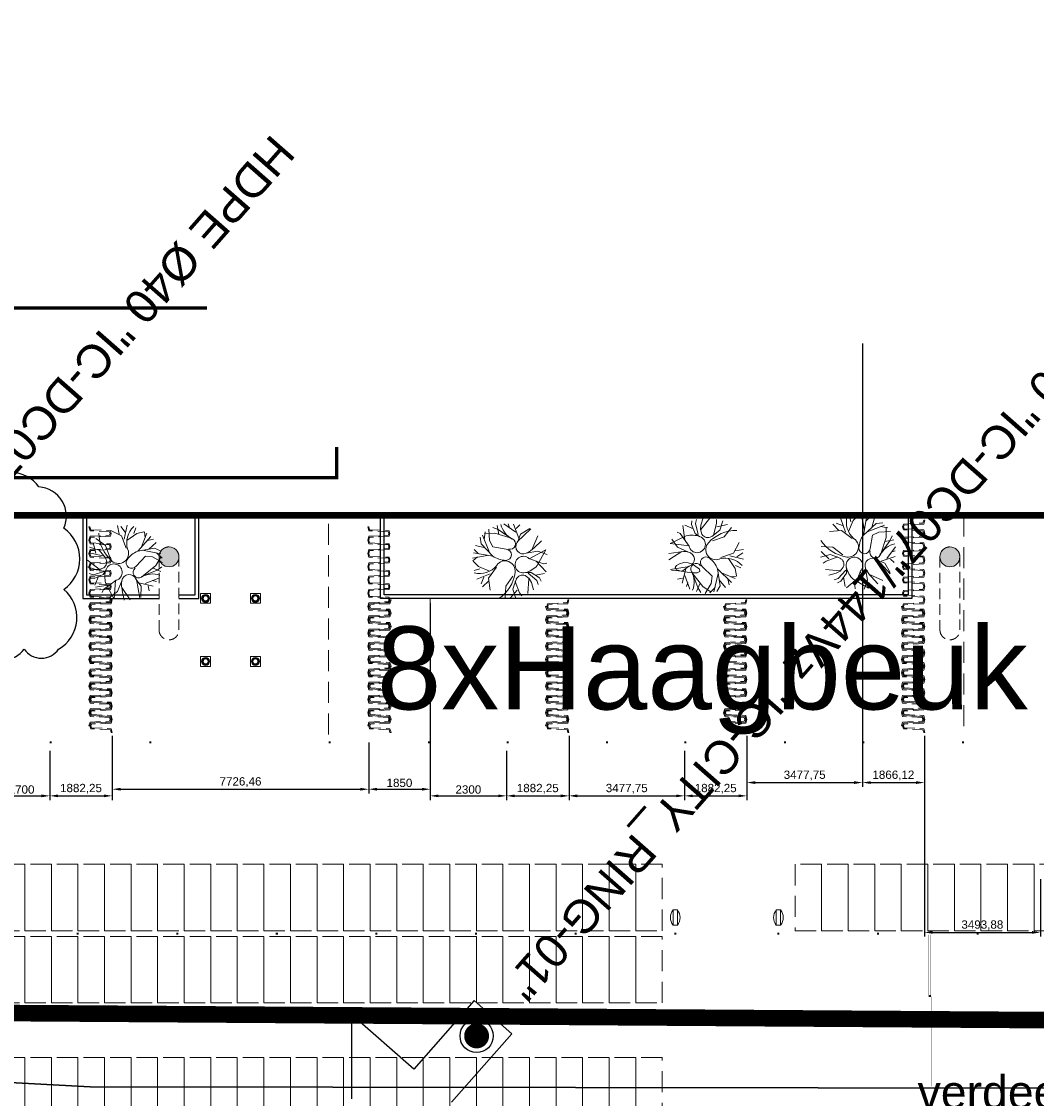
# Model space of a CAD drawing. Header units: millimetres. Extents: x 747415 to 1601423, y -236173 to 551995.
# Tile 175 of 256: x 1014566 to 1045138, y -11749 to 20704. Entities that reach past the tile are written whole.
import ezdxf
from ezdxf.enums import TextEntityAlignment as Align
from ezdxf.lldxf.tags import DXFTag

# ---------------------------------------------------------------- set-up
doc = ezdxf.new("R2010")
doc.units = ezdxf.units.MM
doc.header["$LTSCALE"] = 100
doc.header["$MEASUREMENT"] = 0
for name, pattern in [('BORDER', [44.45, 12.7, -6.35, 12.7, -6.35, 0, -6.35]), ('BORDERX2', [88.9, 25.4, -12.7, 25.4, -12.7, 0, -12.7]), ('DASHED', [19.05, 12.7, -6.35]), ('DASHED2', [9.525, 6.35, -3.175]), ('HIDDEN2', [4.7625, 3.175, -1.5875])]:
    doc.linetypes.add(name, pattern=pattern)
doc.layers.get('0').update_dxf_attribs({"linetype": 'CONTINUOUS', "lineweight": 0})
doc.layers.get('DEFPOINTS').update_dxf_attribs({"color": 6, "linetype": 'CONTINUOUS', "lineweight": 0})
for name, color, linetype, lineweight in [('00--F-IL-PERCEELDEF', 30, 'BORDER', 0), ('T--A9032_HEKWERKEN', 8, 'CONTINUOUS', 0), ('T--L9020_GEBOUWEN', 252, 'CONTINUOUS', 0), ('T--L9032_HEKWERKEN', 7, 'CONTINUOUS', 0), ('T--L9042_BOMEN', 84, 'CONTINUOUS', 0), ('T--L9052_Hemelwaterafvoer', 130, 'HEMELWATER_AFVOER', 0), ('T--L9052_Vuilwaterafvoer', 44, 'VUIL_WATER_AFVOER', 0), ('T--L9071_TERREINMEUBILAIR_Bank', 250, 'CONTINUOUS', 0), ('T--L9071_TERREINMEUBILAIR_Fietsrek', 8, 'DASHED2', 0), ('T--T9042_Boomsoort', 7, 'CONTINUOUS', 0), ('T--T9060_Elektra', 240, 'ELECTRICAL_LINE', 0)]:
    doc.layers.add(name, color=color, linetype=linetype, lineweight=lineweight)
for name, color, linetype in [('T--L9000_PERCELEN', 4, 'BORDERX2'), ('T--L9041_PARKEERPLAATS', 8, 'DASHED2'), ('T--L9041_VERHARDING_Wegen', 7, 'CONTINUOUS'), ('T--L9052_Ductjoint', 6, 'CONTINUOUS'), ('T--L9064_Glasvezel', 54, 'CONTINUOUS'), ('T--M9041_VERHARDING', 244, 'CONTINUOUS'), ('T--T9041_PARKEERPLAATS', 8, 'DASHED2')]:
    doc.layers.add(name, color=color, linetype=linetype)
doc.styles.get("Standard").update_dxf_attribs({"font": 'arial.ttf'})
doc.styles.add('vddonk Arial', font='arial.ttf')
tags = doc.linetypes.add('ELECTRICAL_LINE', pattern='A,101.6,-50.08,["E",Standard,S=25.04,R=0,X=-12.52,Y=-12.52],-76.2', length=227.88).pattern_tags.tags
tags[6] = DXFTag(74, 10)
tags = doc.linetypes.add('HEMELWATER_AFVOER', pattern='A,12.7,-5.08,["HWA",Standard,S=2.54,R=0,X=-2.54,Y=-1.27],-7.62', length=25.4).pattern_tags.tags
tags[6] = DXFTag(74, 10)
tags = doc.linetypes.add('VUIL_WATER_AFVOER', pattern='A,12.7,-5.08,["VWA",Standard,S=2.54,R=0,X=-2.54,Y=-1.27],-7.62', length=25.4).pattern_tags.tags
tags[6] = DXFTag(74, 10)
doc.dimstyles.new('ISO-250', dxfattribs={"dimscale": 100, "dimtxt": 2.5, "dimasz": 2.5, "dimexe": 1.25, "dimexo": 5, "dimtad": 1, "dimtxsty": 'Standard', "dimcen": 2.5, "dimadec": 0, "dimazin": 0, "dimtfac": 1, "dimtmove": 0, "dimatfit": 3, "dimfxl": 1, "dimarcsym": 0})

# ---------------------------------------------------------------- blocks, each defined once
blk = doc.blocks.new('FMEBLOCK6')
at = {"layer": 'T--L9000_PERCELEN', "flags": 128}
blk.add_lwpolyline([(-222.195065, 94.921288), (-251.620115, 100.616588), (-297.543065, 109.524512), (-337.647015, 117.167537), (-330.464115, 154.579588), (-318.094025, 152.154437), (-273.823165, 143.747337), (-224.196065, 134.337287), (-208.583205, 131.452587), (-197.439015, 136.971413), (-186.556105, 142.270537), (-136.598035, 132.414587), (-119.415195, 113.922413), (-36.125985, 98.003588), (6.067975, 90.023538), (53.291805, 80.914438), (90.404835, 73.913287), (122.112865, 67.765588), (143.704805, 62.535362), (157.446845, 57.366563), (171.935005, 49.926337), (182.331925, 44.522562), (208.965925, 23.814537), (210.678965, 5.367537), (247.852945, -33.029587), (282.048885, -68.514712), (337.647015, -125.749487), (325.535905, -138.670512), (317.706935, -146.918688), (308.433795, -152.464488), (305.025885, -154.579588), (288.721875, -133.669412), (269.087925, -109.047413), (260.568955, -98.204437), (159.362975, 17.296337), (157.498825, 19.424438), (149.484015, 23.044288), (139.909805, 26.793487), (135.052895, 26.028438), (133.477855, 26.594587), (99.043865, 33.291537), (-0.134205, 52.487337), (-43.354195, 60.693588), (-58.920135, 63.604288), (-60.972195, 63.930587), (-126.040115, 76.402462), (-180.772065, 86.816438), (-219.337085, 94.368462)], close=True, dxfattribs=at)
blk = doc.blocks.new('FMEBLOCK10')
at = {"layer": 'T--L9000_PERCELEN', "flags": 128}
blk.add_lwpolyline([(-144.82893, 14.817888), (-145.02397, 15.050913), (-145.20705, 15.294013), (-145.37702, 15.545888), (-145.53411, 15.805888), (-145.67694, 16.074013), (-145.80712, 16.348963), (-145.92304, 16.630088), (-146.02401, 16.917063), (-146.11095, 17.207938), (-146.18294, 17.503038), (-146.23906, 17.802038), (-146.28092, 18.102988), (-146.30714, 18.405888), (-146.31795, 18.710088), (-146.31404, 19.012988), (-146.29403, 19.316863), (-146.25907, 19.619113), (-146.20801, 19.918113), (-146.142, 20.214838), (-146.06196, 20.507988), (-145.96605, 20.796913), (-145.85703, 21.079988), (-145.73306, 21.357863), (-145.59506, 21.628913), (-145.44303, 21.891838), (-145.27904, 22.147938), (-145.10102, 22.394938), (-144.91196, 22.631863), (-144.71002, 22.860013), (-144.49704, 23.077113), (-144.27394, 23.283813), (-138.30613, 28.697013), (-116.62012, 47.487863), (-60.22895, 97.082863), (-54.67905, 96.186838), (-37.62294, 111.871013), (-29.08511, 118.037888), (-23.65504, 118.892963), (-18.79813, 119.658013), (-9.22392, 115.908813), (-1.20911, 112.288963), (0.65504, 110.160863), (101.86102, -5.339912), (110.37999, -16.182887), (130.01394, -40.804887), (146.31795, -61.715062), (145.31699, -62.344912), (128.53504, -71.838162), (109.77095, -81.221887), (96.853, -87.145012), (86.75508, -91.497087), (65.77494, -99.458937), (35.85286, -109.074062), (-3.25703, -117.914062), (-11.3781, -119.658012), (-17.09406, -117.515937), (-48.71308, -83.590162), (-53.87704, -83.911912), (-58.06511, -84.172887)], close=True, dxfattribs=at)
blk = doc.blocks.new('boom15')
for p, q in [((-527, 1919), (-502, 2147)), ((-297, 1976), (-228, 2217)), ((-130, 1313), (-297, 1976)), ((33, 1616), (578, 2305)), ((36, 1887), (179, 2324)), ((803, 1277), (976, 1988)), ((976, 1988), (974, 2222)), ((1174, 1580), (1359, 2157)), ((-1202, 1372), (-1390, 1455)), ((-665, 606), (-1202, 1372)), ((-933, 989), (-1054, 1855)), ((-414, 1658), (-921, 1885)), ((-299, 1379), (-527, 1919)), ((-20, 1187), (-299, 1379)), ((6, 1614), (36, 1887)), ((103, 1333), (6, 1614)), ((691, 1213), (1174, 1580)), ((994, 1781), (1631, 1936)), ((1443, 1197), (1872, 1759)), ((-837, 1233), (-1799, 760)), ((-1799, 760), (-667, 633)), ((-1355, 546), (-1704, 1021)), ((742, 946), (1443, 1197)), ((2008, 208), (2349, 852)), ((-1284, 245), (-1881, 157)), ((-1106, 279), (-1876, -213)), ((-707, 259), (-1355, 546)), ((1245, -58), (2008, 208)), ((1796, 54), (2626, -145)), ((2095, 351), (2621, 433)), ((2217, -9), (2566, 238)), ((-657, -622), (-1779, -801)), ((-633, -583), (-1067, -892)), ((157, -632), (740, -1195)), ((1719, -107), (2116, -713)), ((2128, -541), (2464, -665)), ((-1067, -892), (-1721, -850)), ((-853, -756), (-1075, -1625)), ((-909, -1150), (-602, -1972)), ((-486, -923), (-122, -1876)), ((-429, -1053), (170, -1805)), ((740, -1195), (687, -1624)), ((1095, -1029), (849, -2134)), ((1052, -743), (1910, -1563)), ((1052, -743), (1213, -1759)), ((1307, -974), (2124, -1327)), ((1835, -1217), (2202, -1185)), ((2116, -713), (2199, -1149)), ((-1057, -1316), (-1349, -1378)), ((-736, -1577), (-805, -1818)), ((17, -1611), (-201, -2109)), ((-122, -1876), (66, -2167)), ((170, -1805), (687, -2148)), ((687, -1624), (324, -2225)), ((916, -1875), (602, -2201)), ((1213, -1759), (1028, -2119)), ((1156, -1412), (1548, -1865)), ((1683, -1347), (1760, -1711))]:
    blk.add_line(p, q)
for centre, radius, start, end in [((447, 1547), 405, 211.85173, 304.07273), ((2202, -720), 2299, 90.15836, 137.76604), ((-489, -88), 1366, 69.1371, 104.77711), ((-180, 722), 499, 193.43344, 69.1371), ((951, 416), 610, 137.76604, 290.42774), ((-972, -1088), 1373, 78.8774, 104.28942), ((-793, -182), 450, 291.1226, 78.8774), ((-228, -761), 329, 37.31288, 210.03342), ((357, -363), 335, 54.28546, 233.34269), ((-276, -1244), 1420, 20.65693, 54.28546), ((1523, -1479), 1386, 42.60855, 104.32725), ((-1617, -1563), 1275, 338.11849, 30.03342)]:
    blk.add_arc(centre, radius, start, end)
blk = doc.blocks.new('Afvalbak')
at = {"layer": 'T--L9071_TERREINMEUBILAIR_Bank', "linetype": 'Continuous'}
blk.add_lwpolyline([(-65, 0), (65, 0), (65, -460), (-65, -460)], close=True, dxfattribs=at)
for centre, start, end in [((225.625, -230), 141.641984, 218.358016), ((-225.625, -230), 321.641984, 38.358016)]:
    blk.add_arc(centre, 370.625, start, end, dxfattribs=at)
blk = doc.blocks.new('*U333')
at = {"layer": 'T--L9071_TERREINMEUBILAIR_Bank', "linetype": 'Continuous'}
h = blk.add_hatch(color=256, dxfattribs=at)
edge = h.paths.add_edge_path()
edge.add_arc((0, 1100), 300, 0, 360)
at = {"layer": 'T--L9071_TERREINMEUBILAIR_Bank', "linetype": 'HIDDEN2'}
blk.add_lwpolyline([(300, 1100, 0.414214), (0, 1400, 0.414214), (-300, 1100), (-300, -1100, 0.414214), (0, -1400, 0.414214), (300, -1100)], format="xyb", close=True, dxfattribs=at)
at = {"layer": 'T--L9071_TERREINMEUBILAIR_Bank', "linetype": 'Continuous'}
blk.add_circle((0, 1100), 300, dxfattribs=at)
blk = doc.blocks.new('90_PARKEERPL_BROMFIETS_0800x2000')
at = {"layer": 'T--L9041_PARKEERPLAATS', "lineweight": 0}
blk.add_lwpolyline([(-400, -1000), (400, -1000), (400, 1000), (-400, 1000)], close=True, dxfattribs=at)
at = {"layer": 'T--T9041_PARKEERPLAATS', "linetype": 'Continuous', "lineweight": 0, "flags": 12}
blk.add_attdef('T--T9041_PARKEERPL_FIETS', text='', height=500, dxfattribs=at).set_placement((0, 0), align=Align.MIDDLE_CENTER)
blk = doc.blocks.new('*U325')
at = {"layer": 'T--L9071_TERREINMEUBILAIR_Fietsrek'}
blk.add_blockref('90_PARKEERPL_BROMFIETS_0800x2000', (0, 0), dxfattribs=at)
blk = doc.blocks.new('*U326')
at = {"layer": 'T--L9071_TERREINMEUBILAIR_Fietsrek', "color": 0, "linetype": 'ByBlock', "lineweight": -2, "transparency": 16777216}
for p in [(32000, 0), (32800, 0), (33600, 0), (34400, 0), (35200, 0), (36000, 0), (36800, 0), (37600, 0), (38400, 0), (39200, 0), (40000, 0), (40800, 0), (41600, 0), (42400, 0), (43200, 0), (44000, 0), (44800, 0), (45600, 0), (46400, 0), (47200, 0), (48000, 0), (48800, 0), (49600, 0), (50400, 0), (51200, 0)]:
    blk.add_blockref('*U325', p, dxfattribs=at)
blk = doc.blocks.new('*U329')
at = {"layer": 'T--L9071_TERREINMEUBILAIR_Fietsrek'}
blk.add_blockref('90_PARKEERPL_BROMFIETS_0800x2000', (0, 0), dxfattribs=at)
blk = doc.blocks.new('*U330')
at = {"layer": 'T--L9071_TERREINMEUBILAIR_Fietsrek', "color": 0, "linetype": 'ByBlock', "lineweight": -2, "transparency": 16777216}
for p in [(12800, 0), (13600, 0), (14400, 0), (15200, 0), (16000, 0), (16800, 0), (17600, 0), (18400, 0), (19200, 0), (20000, 0), (20800, 0), (21600, 0), (22400, 0), (23200, 0), (24000, 0), (24800, 0), (25600, 0), (26400, 0), (27200, 0), (28000, 0), (28800, 0), (29600, 0), (30400, 0), (31200, 0), (32000, 0)]:
    blk.add_blockref('*U329', p, dxfattribs=at)
blk = doc.blocks.new('90_PARKEERPL_FIETS_0800x1500')
at = {"layer": 'T--L9071_TERREINMEUBILAIR_Fietsrek', "ltscale": 0.5}
blk.add_lwpolyline([(672, -200), (640, -200), (615, -115), (25, -85), (0, 0), (25, 85), (615, 115), (640, 200), (672, 200), (638, 85), (48, 55), (31, 0), (48, -55), (638, -85)], close=True, dxfattribs=at)
blk = doc.blocks.new('*U361')
at = {"layer": 'T--L9071_TERREINMEUBILAIR_Fietsrek', "ltscale": 0.5}
blk.add_blockref('90_PARKEERPL_FIETS_0800x1500', (-925, 0, 0), dxfattribs=at)
blk = doc.blocks.new('*U362')
at = {"layer": 'T--L9071_TERREINMEUBILAIR_Fietsrek', "color": 0, "linetype": 'ByBlock', "lineweight": -2, "transparency": 16777216}
for p in [(0, 3600), (0, 3200), (0, 2800), (0, 2400), (0, 2000), (0, 1600), (0, 1200), (0, 800), (0, 400), (0, 0)]:
    blk.add_blockref('*U361', p, dxfattribs=at)
blk = doc.blocks.new('*U372')
at = {"layer": 'T--L9071_TERREINMEUBILAIR_Fietsrek', "ltscale": 0.5}
blk.add_blockref('90_PARKEERPL_FIETS_0800x1500', (-925, 0, 0), dxfattribs=at)
blk = doc.blocks.new('*U373')
at = {"layer": 'T--L9071_TERREINMEUBILAIR_Fietsrek', "color": 0, "linetype": 'ByBlock', "lineweight": -2, "transparency": 16777216}
for p in [(0, 3600), (0, 3200), (0, 2800), (0, 2400), (0, 2000), (0, 1600), (0, 1200), (0, 800), (0, 400), (0, 0)]:
    blk.add_blockref('*U372', p, dxfattribs=at)
blk = doc.blocks.new('*U374')
at = {"layer": 'T--L9071_TERREINMEUBILAIR_Fietsrek', "ltscale": 0.5}
blk.add_blockref('90_PARKEERPL_FIETS_0800x1500', (-925, 0, 0), dxfattribs=at)
blk = doc.blocks.new('*U371')
at = {"layer": 'T--L9071_TERREINMEUBILAIR_Fietsrek', "color": 0, "linetype": 'ByBlock', "lineweight": -2, "transparency": 16777216}
for p in [(0, 5600), (0, 5200), (0, 4800), (0, 4400), (0, 4000), (0, 3600), (0, 3200), (0, 2800), (0, 2400), (0, 2000), (0, 1600), (0, 1200), (0, 800), (0, 400), (0, 0)]:
    blk.add_blockref('*U374', p, dxfattribs=at)
blk = doc.blocks.new('*U380')
at = {"layer": 'T--L9071_TERREINMEUBILAIR_Fietsrek', "ltscale": 0.5}
blk.add_blockref('90_PARKEERPL_FIETS_0800x1500', (-925, 0, 0), dxfattribs=at)
blk = doc.blocks.new('*U379')
at = {"layer": 'T--L9071_TERREINMEUBILAIR_Fietsrek', "color": 0, "linetype": 'ByBlock', "lineweight": -2, "transparency": 16777216}
for p in [(0, 5600), (0, 5200), (0, 4800), (0, 4400), (0, 4000), (0, 3600), (0, 3200), (0, 2800), (0, 2400), (0, 2000), (0, 1600), (0, 1200), (0, 800), (0, 400), (0, 0)]:
    blk.add_blockref('*U380', p, dxfattribs=at)
blk = doc.blocks.new('*U382')
at = {"layer": 'T--L9071_TERREINMEUBILAIR_Fietsrek', "ltscale": 0.5}
blk.add_blockref('90_PARKEERPL_FIETS_0800x1500', (-925, 0, 0), dxfattribs=at)
blk = doc.blocks.new('*U383')
at = {"layer": 'T--L9071_TERREINMEUBILAIR_Fietsrek', "color": 0, "linetype": 'ByBlock', "lineweight": -2, "transparency": 16777216}
for p in [(0, 3600), (0, 3200), (0, 2800), (0, 2400), (0, 2000), (0, 1600), (0, 1200), (0, 800), (0, 400), (0, 0)]:
    blk.add_blockref('*U382', p, dxfattribs=at)
blk = doc.blocks.new('*U384')
at = {"layer": 'T--L9071_TERREINMEUBILAIR_Fietsrek', "ltscale": 0.5}
blk.add_blockref('90_PARKEERPL_FIETS_0800x1500', (-925, 0, 0), dxfattribs=at)
blk = doc.blocks.new('*U381')
at = {"layer": 'T--L9071_TERREINMEUBILAIR_Fietsrek', "color": 0, "linetype": 'ByBlock', "lineweight": -2, "transparency": 16777216}
for p in [(0, 3200), (0, 2800), (0, 2400), (0, 2000), (0, 1600), (0, 1200), (0, 800), (0, 400), (0, 0)]:
    blk.add_blockref('*U384', p, dxfattribs=at)
blk = doc.blocks.new('*U386')
at = {"layer": 'T--L9071_TERREINMEUBILAIR_Fietsrek', "ltscale": 0.5}
blk.add_blockref('90_PARKEERPL_FIETS_0800x1500', (-925, 0, 0), dxfattribs=at)
blk = doc.blocks.new('*U387')
at = {"layer": 'T--L9071_TERREINMEUBILAIR_Fietsrek', "color": 0, "linetype": 'ByBlock', "lineweight": -2, "transparency": 16777216}
for p in [(0, 3600), (0, 3200), (0, 2800), (0, 2400), (0, 2000), (0, 1600), (0, 1200), (0, 800), (0, 400), (0, 0)]:
    blk.add_blockref('*U386', p, dxfattribs=at)
blk = doc.blocks.new('*U388')
at = {"layer": 'T--L9071_TERREINMEUBILAIR_Fietsrek', "ltscale": 0.5}
blk.add_blockref('90_PARKEERPL_FIETS_0800x1500', (-925, 0, 0), dxfattribs=at)
blk = doc.blocks.new('*U385')
at = {"layer": 'T--L9071_TERREINMEUBILAIR_Fietsrek', "color": 0, "linetype": 'ByBlock', "lineweight": -2, "transparency": 16777216}
for p in [(0, 3200), (0, 2800), (0, 2400), (0, 2000), (0, 1600), (0, 1200), (0, 800), (0, 400), (0, 0)]:
    blk.add_blockref('*U388', p, dxfattribs=at)
blk = doc.blocks.new('*U390')
at = {"layer": 'T--L9071_TERREINMEUBILAIR_Fietsrek', "ltscale": 0.5}
blk.add_blockref('90_PARKEERPL_FIETS_0800x1500', (-925, 0, 0), dxfattribs=at)
blk = doc.blocks.new('*U391')
at = {"layer": 'T--L9071_TERREINMEUBILAIR_Fietsrek', "color": 0, "linetype": 'ByBlock', "lineweight": -2, "transparency": 16777216}
for p in [(0, 6000), (0, 5600), (0, 5200), (0, 4800), (0, 4400), (0, 4000), (0, 3600), (0, 3200), (0, 2800), (0, 2400), (0, 2000), (0, 1600), (0, 1200), (0, 800), (0, 400), (0, 0)]:
    blk.add_blockref('*U390', p, dxfattribs=at)
blk = doc.blocks.new('*U392')
at = {"layer": 'T--L9071_TERREINMEUBILAIR_Fietsrek', "ltscale": 0.5}
blk.add_blockref('90_PARKEERPL_FIETS_0800x1500', (-925, 0, 0), dxfattribs=at)
blk = doc.blocks.new('*U389')
at = {"layer": 'T--L9071_TERREINMEUBILAIR_Fietsrek', "color": 0, "linetype": 'ByBlock', "lineweight": -2, "transparency": 16777216}
for p in [(0, 3200), (0, 2800), (0, 2400), (0, 2000), (0, 1600), (0, 1200), (0, 800), (0, 400), (0, 0)]:
    blk.add_blockref('*U392', p, dxfattribs=at)
blk = doc.blocks.new('*D421')
at = {"layer": 'DEFPOINTS', "color": 0, "transparency": 16777216}
for p in [(1013716, 3680), (1015416, -778), (1015416, -2630)]:
    blk.add_point(p, dxfattribs=at)
at = {"layer": 'T--M9041_VERHARDING', "color": 0, "lineweight": -2, "transparency": 16777216}
for p, q in [((1013716, 3180), (1013716, -2755)), ((1015416, -1278), (1015416, -2755)), ((1013966, -2630), (1015166, -2630))]:
    blk.add_line(p, q, dxfattribs=at)
at = {"layer": 'T--M9041_VERHARDING', "color": 0, "transparency": 16777216}
for points in [[(1013966, -2588), (1013966, -2672), (1013716, -2630)], [(1015166, -2588), (1015166, -2672), (1015416, -2630)]]:
    blk.add_solid(points, dxfattribs=at)
at = {"layer": 'T--M9041_VERHARDING', "color": 0, "transparency": 16777216, "insert": (1014566, -2440), "char_height": 250, "attachment_point": 5}
blk.add_mtext('1700', dxfattribs=at)
blk = doc.blocks.new('*D422')
at = {"layer": 'DEFPOINTS', "color": 0, "transparency": 16777216}
for p in [(1017298, -324), (1015416, -778), (1017298, -2630)]:
    blk.add_point(p, dxfattribs=at)
at = {"layer": 'T--M9041_VERHARDING', "color": 0, "lineweight": -2, "transparency": 16777216}
for p, q in [((1017298, -824), (1017298, -2755)), ((1015416, -1278), (1015416, -2755)), ((1015666, -2630), (1017048, -2630))]:
    blk.add_line(p, q, dxfattribs=at)
at = {"layer": 'T--M9041_VERHARDING', "color": 0, "transparency": 16777216}
for points in [[(1015666, -2588), (1015666, -2672), (1015416, -2630)], [(1017048, -2588), (1017048, -2672), (1017298, -2630)]]:
    blk.add_solid(points, dxfattribs=at)
at = {"layer": 'T--M9041_VERHARDING', "color": 0, "transparency": 16777216, "insert": (1016357, -2417), "char_height": 250, "attachment_point": 5}
blk.add_mtext('1882,25', dxfattribs=at)
blk = doc.blocks.new('*D423')
at = {"layer": 'DEFPOINTS', "color": 0, "transparency": 16777216}
for p in [(1017298, -324), (1025025, -524), (1025025, -2430)]:
    blk.add_point(p, dxfattribs=at)
at = {"layer": 'T--M9041_VERHARDING', "color": 0, "lineweight": -2, "transparency": 16777216}
for p, q in [((1017298, -824), (1017298, -2555)), ((1025025, -1024), (1025025, -2555)), ((1017548, -2430), (1024775, -2430))]:
    blk.add_line(p, q, dxfattribs=at)
at = {"layer": 'T--M9041_VERHARDING', "color": 0, "transparency": 16777216}
for points in [[(1017548, -2388), (1017548, -2472), (1017298, -2430)], [(1024775, -2388), (1024775, -2472), (1025025, -2430)]]:
    blk.add_solid(points, dxfattribs=at)
at = {"layer": 'T--M9041_VERHARDING', "color": 0, "transparency": 16777216, "insert": (1021162, -2217), "char_height": 250, "attachment_point": 5}
blk.add_mtext('7726,46', dxfattribs=at)
blk = doc.blocks.new('*D424')
at = {"layer": 'DEFPOINTS', "color": 0, "transparency": 16777216}
for p in [(1026875, 3680), (1025025, -524), (1026875, -2430)]:
    blk.add_point(p, dxfattribs=at)
at = {"layer": 'T--M9041_VERHARDING', "color": 0, "lineweight": -2, "transparency": 16777216}
for p, q in [((1026875, 3180), (1026875, -2555)), ((1025025, -1024), (1025025, -2555)), ((1025275, -2430), (1026625, -2430))]:
    blk.add_line(p, q, dxfattribs=at)
at = {"layer": 'T--M9041_VERHARDING', "color": 0, "transparency": 16777216}
for points in [[(1025275, -2388), (1025275, -2472), (1025025, -2430)], [(1026625, -2388), (1026625, -2472), (1026875, -2430)]]:
    blk.add_solid(points, dxfattribs=at)
at = {"layer": 'T--M9041_VERHARDING', "color": 0, "transparency": 16777216, "insert": (1025950, -2240), "char_height": 250, "attachment_point": 5}
blk.add_mtext('1850', dxfattribs=at)
blk = doc.blocks.new('*D425')
at = {"layer": 'DEFPOINTS', "color": 0, "transparency": 16777216}
for p in [(1026875, 3680), (1029175, -778), (1029175, -2630)]:
    blk.add_point(p, dxfattribs=at)
at = {"layer": 'T--M9041_VERHARDING', "color": 0, "lineweight": -2, "transparency": 16777216}
for p, q in [((1026875, 3180), (1026875, -2755)), ((1029175, -1278), (1029175, -2755)), ((1027125, -2630), (1028925, -2630))]:
    blk.add_line(p, q, dxfattribs=at)
at = {"layer": 'T--M9041_VERHARDING', "color": 0, "transparency": 16777216}
for points in [[(1027125, -2588), (1027125, -2672), (1026875, -2630)], [(1028925, -2588), (1028925, -2672), (1029175, -2630)]]:
    blk.add_solid(points, dxfattribs=at)
at = {"layer": 'T--M9041_VERHARDING', "color": 0, "transparency": 16777216, "insert": (1028025, -2440), "char_height": 250, "attachment_point": 5}
blk.add_mtext('2300', dxfattribs=at)
blk = doc.blocks.new('*D426')
at = {"layer": 'DEFPOINTS', "color": 0, "transparency": 16777216}
for p in [(1031057, -324), (1029175, -778), (1031057, -2630)]:
    blk.add_point(p, dxfattribs=at)
at = {"layer": 'T--M9041_VERHARDING', "color": 0, "lineweight": -2, "transparency": 16777216}
for p, q in [((1031057, -824), (1031057, -2755)), ((1029175, -1278), (1029175, -2755)), ((1029425, -2630), (1030807, -2630))]:
    blk.add_line(p, q, dxfattribs=at)
at = {"layer": 'T--M9041_VERHARDING', "color": 0, "transparency": 16777216}
for points in [[(1029425, -2588), (1029425, -2672), (1029175, -2630)], [(1030807, -2588), (1030807, -2672), (1031057, -2630)]]:
    blk.add_solid(points, dxfattribs=at)
at = {"layer": 'T--M9041_VERHARDING', "color": 0, "transparency": 16777216, "insert": (1030116, -2417), "char_height": 250, "attachment_point": 5}
blk.add_mtext('1882,25', dxfattribs=at)
blk = doc.blocks.new('*D427')
at = {"layer": 'DEFPOINTS', "color": 0, "transparency": 16777216}
for p in [(1031057, -324), (1034535, -778), (1034535, -2630)]:
    blk.add_point(p, dxfattribs=at)
at = {"layer": 'T--M9041_VERHARDING', "color": 0, "lineweight": -2, "transparency": 16777216}
for p, q in [((1031057, -824), (1031057, -2755)), ((1034535, -1278), (1034535, -2755)), ((1031307, -2630), (1034285, -2630))]:
    blk.add_line(p, q, dxfattribs=at)
at = {"layer": 'T--M9041_VERHARDING', "color": 0, "transparency": 16777216}
for points in [[(1031307, -2588), (1031307, -2672), (1031057, -2630)], [(1034285, -2588), (1034285, -2672), (1034535, -2630)]]:
    blk.add_solid(points, dxfattribs=at)
at = {"layer": 'T--M9041_VERHARDING', "color": 0, "transparency": 16777216, "insert": (1032796, -2417), "char_height": 250, "attachment_point": 5}
blk.add_mtext('3477,75', dxfattribs=at)
blk = doc.blocks.new('*D428')
at = {"layer": 'DEFPOINTS', "color": 0, "transparency": 16777216}
for p in [(1036417, -324), (1034535, -778), (1036417, -2630)]:
    blk.add_point(p, dxfattribs=at)
at = {"layer": 'T--M9041_VERHARDING', "color": 0, "lineweight": -2, "transparency": 16777216}
for p, q in [((1036417, -824), (1036417, -2755)), ((1034535, -1278), (1034535, -2755)), ((1034785, -2630), (1036167, -2630))]:
    blk.add_line(p, q, dxfattribs=at)
at = {"layer": 'T--M9041_VERHARDING', "color": 0, "transparency": 16777216}
for points in [[(1034785, -2588), (1034785, -2672), (1034535, -2630)], [(1036167, -2588), (1036167, -2672), (1036417, -2630)]]:
    blk.add_solid(points, dxfattribs=at)
at = {"layer": 'T--M9041_VERHARDING', "color": 0, "transparency": 16777216, "insert": (1035476, -2417), "char_height": 250, "attachment_point": 5}
blk.add_mtext('1882,25', dxfattribs=at)
blk = doc.blocks.new('*D429')
at = {"layer": 'DEFPOINTS', "color": 0, "transparency": 16777216}
for p in [(1039895, 11500), (1036417, -324), (1039895, -2230)]:
    blk.add_point(p, dxfattribs=at)
at = {"layer": 'T--M9041_VERHARDING', "color": 0, "lineweight": -2, "transparency": 16777216}
for p, q in [((1039895, 11000), (1039895, -2355)), ((1036417, -824), (1036417, -2355)), ((1036667, -2230), (1039645, -2230))]:
    blk.add_line(p, q, dxfattribs=at)
at = {"layer": 'T--M9041_VERHARDING', "color": 0, "transparency": 16777216}
for points in [[(1036667, -2188), (1036667, -2272), (1036417, -2230)], [(1039645, -2188), (1039645, -2272), (1039895, -2230)]]:
    blk.add_solid(points, dxfattribs=at)
at = {"layer": 'T--M9041_VERHARDING', "color": 0, "transparency": 16777216, "insert": (1038156, -2017), "char_height": 250, "attachment_point": 5}
blk.add_mtext('3477,75', dxfattribs=at)
blk = doc.blocks.new('*D430')
at = {"layer": 'DEFPOINTS', "color": 0, "transparency": 16777216}
for p in [(1039895, 11500), (1041761, -324), (1041761, -2230)]:
    blk.add_point(p, dxfattribs=at)
at = {"layer": 'T--M9041_VERHARDING', "color": 0, "lineweight": -2, "transparency": 16777216}
for p, q in [((1039895, 11000), (1039895, -2355)), ((1041761, -824), (1041761, -2355)), ((1040145, -2230), (1041511, -2230))]:
    blk.add_line(p, q, dxfattribs=at)
at = {"layer": 'T--M9041_VERHARDING', "color": 0, "transparency": 16777216}
for points in [[(1040145, -2188), (1040145, -2272), (1039895, -2230)], [(1041511, -2188), (1041511, -2272), (1041761, -2230)]]:
    blk.add_solid(points, dxfattribs=at)
at = {"layer": 'T--M9041_VERHARDING', "color": 0, "transparency": 16777216, "insert": (1040828, -2017), "char_height": 250, "attachment_point": 5}
blk.add_mtext('1866,12', dxfattribs=at)
blk = doc.blocks.new('*D431')
at = {"layer": 'DEFPOINTS', "color": 0, "transparency": 16777216}
for p in [(1041761, -324), (1045255, -4638), (1045255, -6744)]:
    blk.add_point(p, dxfattribs=at)
at = {"layer": 'T--M9041_VERHARDING', "color": 0, "lineweight": -2, "transparency": 16777216}
for p, q in [((1041761, -824), (1041761, -6869)), ((1045255, -5138), (1045255, -6869)), ((1042011, -6744), (1045005, -6744))]:
    blk.add_line(p, q, dxfattribs=at)
at = {"layer": 'T--M9041_VERHARDING', "color": 0, "transparency": 16777216}
for points in [[(1042011, -6702), (1042011, -6786), (1041761, -6744)], [(1045005, -6702), (1045005, -6786), (1045255, -6744)]]:
    blk.add_solid(points, dxfattribs=at)
at = {"layer": 'T--M9041_VERHARDING', "color": 0, "transparency": 16777216, "insert": (1043508, -6531), "char_height": 250, "attachment_point": 5}
blk.add_mtext('3493,88', dxfattribs=at)
blk = doc.blocks.new('*U441')
at = {"layer": 'T--L9071_TERREINMEUBILAIR_Fietsrek'}
blk.add_blockref('90_PARKEERPL_BROMFIETS_0800x2000', (0, 0), dxfattribs=at)
blk = doc.blocks.new('*U442')
at = {"layer": 'T--L9071_TERREINMEUBILAIR_Fietsrek', "color": 0, "linetype": 'ByBlock', "lineweight": -2, "transparency": 16777216}
for p in [(32000, 0), (32800, 0), (33600, 0), (34400, 0), (35200, 0), (36000, 0), (36800, 0), (37600, 0), (38400, 0), (39200, 0), (40000, 0), (40800, 0), (41600, 0), (42400, 0), (43200, 0), (44000, 0), (44800, 0), (45600, 0), (46400, 0), (47200, 0), (48000, 0), (48800, 0), (49600, 0), (50400, 0), (51200, 0)]:
    blk.add_blockref('*U441', p, dxfattribs=at)
blk = doc.blocks.new('*U443')
at = {"layer": 'T--L9071_TERREINMEUBILAIR_Fietsrek'}
blk.add_blockref('90_PARKEERPL_BROMFIETS_0800x2000', (0, 0), dxfattribs=at)
blk = doc.blocks.new('*U444')
at = {"layer": 'T--L9071_TERREINMEUBILAIR_Fietsrek', "color": 0, "linetype": 'ByBlock', "lineweight": -2, "transparency": 16777216}
for p in [(0, 0), (800, 0), (1600, 0), (2400, 0), (3200, 0), (4000, 0), (4800, 0), (5600, 0), (6400, 0), (7200, 0), (8000, 0), (8800, 0), (9600, 0), (10400, 0)]:
    blk.add_blockref('*U443', p, dxfattribs=at)

msp = doc.modelspace()

# ---------------------------------------------------------------- hatches: boundary and pattern name
at = {"layer": 'T--A9032_HEKWERKEN', "linetype": 'Continuous'}
for points in [[(1015416.051, -1049.004), (1015416.051, -989.004), (1015476.051, -989.004), (1015476.051, -1049.004)], [(1018416.051, -1049.004), (1018416.051, -989.004), (1018476.051, -989.004), (1018476.051, -1049.004)], [(1023814.761, -1048.941), (1023814.761, -988.941), (1023874.761, -988.941), (1023874.761, -1048.941)], [(1026814.761, -1048.941), (1026814.761, -988.941), (1026874.761, -988.941), (1026874.761, -1048.941)], [(1029174.761, -1048.941), (1029174.761, -988.941), (1029234.761, -988.941), (1029234.761, -1048.941)], [(1032174.761, -1048.941), (1032174.761, -988.941), (1032234.761, -988.941), (1032234.761, -1048.941)], [(1034534.761, -1048.941), (1034534.761, -988.941), (1034594.761, -988.941), (1034594.761, -1048.941)], [(1037534.761, -1048.941), (1037534.761, -988.941), (1037594.761, -988.941), (1037594.761, -1048.941)], [(1039894.761, -1048.941), (1039894.761, -988.941), (1039954.761, -988.941), (1039954.761, -1048.941)], [(1042894.761, -1048.941), (1042894.761, -988.941), (1042954.761, -988.941), (1042954.761, -1048.941)], [(1016225.685, -6809.004), (1016225.685, -6749.004), (1016285.685, -6749.004), (1016285.685, -6809.004)], [(1019225.685, -6809.004), (1019225.685, -6749.004), (1019285.685, -6749.004), (1019285.685, -6809.004)], [(1022225.685, -6809.004), (1022225.685, -6749.004), (1022285.685, -6749.004), (1022285.685, -6809.004)], [(1025225.685, -6809.004), (1025225.685, -6749.004), (1025285.685, -6749.004), (1025285.685, -6809.004)], [(1028225.685, -6809.004), (1028225.685, -6749.004), (1028285.685, -6749.004), (1028285.685, -6809.004)], [(1031225.685, -6809.004), (1031225.685, -6749.004), (1031285.685, -6749.004), (1031285.685, -6809.004)], [(1034225.685, -6809.004), (1034225.685, -6749.004), (1034285.685, -6749.004), (1034285.685, -6809.004)], [(1037335.685, -6809.004), (1037335.685, -6749.004), (1037395.685, -6749.004), (1037395.685, -6809.004)], [(1040335.685, -6809.004), (1040335.685, -6749.004), (1040395.685, -6749.004), (1040395.685, -6809.004)], [(1043335.685, -6809.004), (1043335.685, -6749.004), (1043395.685, -6749.004), (1043395.685, -6809.004)], [(1041955.685, -8689.004), (1041895.685, -8689.004), (1041895.685, -8629.004), (1041955.685, -8629.004)]]:
    msp.add_hatch(color=256, dxfattribs=at).paths.add_polyline_path(points)

# ---------------------------------------------------------------- linework, layer by layer
at = {"layer": '00--F-IL-PERCEELDEF', "lineweight": 0, "const_width": 500}
msp.add_lwpolyline([(1222893.5, 247382.715), (1206643.35, 14269.488), (1193963.99, 5930.652), (1189625.203, 1516.641), (1188001.379, -126.474), (1186931.061, -1209.507), (1185599.272, -2557.118), (1184329.007, -3842.473), (1183085.811, -5100.438), (1181853.857, -6347.027), (1181066.569, -7144.715), (1172202.608, -7518.195), (1163792.695, -7519.237), (1114311.621, -7519.237), (1110937.701, -7519.237), (1110937.701, -9574.929), (1097000.343, -9574.929), (1068965.693, -9548.39), (1048223.21, -9407.05), (1001161.084, -9086.366), (975840.313, -8913.829), (944973.242, -6261.233)], dxfattribs=at)
at = {"layer": 'T--L9020_GEBOUWEN', "const_width": 200}
msp.add_lwpolyline([(999796.05, 5821.582), (1068556.5, 5821.68)], dxfattribs=at)
at = {"layer": 'T--L9032_HEKWERKEN', "const_width": 1}
for points in [[(1015416.051, -1049.004), (1015416.051, -989.004), (1015476.051, -989.004), (1015476.051, -1049.004)], [(1015476.051, -989.004), (1015476.051, -1049.004), (1018416.051, -1049.004), (1018416.051, -989.004)], [(1018416.051, -1049.004), (1018416.051, -989.004), (1018476.051, -989.004), (1018476.051, -1049.004)], [(1023814.761, -1048.941), (1023814.761, -988.941), (1023874.761, -988.941), (1023874.761, -1048.941)], [(1023874.761, -988.941), (1023874.761, -1048.941), (1026814.761, -1048.941), (1026814.761, -988.941)], [(1026814.761, -1048.941), (1026814.761, -988.941), (1026874.761, -988.941), (1026874.761, -1048.941)], [(1029174.761, -1048.941), (1029174.761, -988.941), (1029234.761, -988.941), (1029234.761, -1048.941)], [(1029234.761, -988.941), (1029234.761, -1048.941), (1032174.761, -1048.941), (1032174.761, -988.941)], [(1032174.761, -1048.941), (1032174.761, -988.941), (1032234.761, -988.941), (1032234.761, -1048.941)], [(1034534.761, -1048.941), (1034534.761, -988.941), (1034594.761, -988.941), (1034594.761, -1048.941)], [(1034594.761, -988.941), (1034594.761, -1048.941), (1037534.761, -1048.941), (1037534.761, -988.941)], [(1037534.761, -1048.941), (1037534.761, -988.941), (1037594.761, -988.941), (1037594.761, -1048.941)], [(1039894.761, -1048.941), (1039894.761, -988.941), (1039954.761, -988.941), (1039954.761, -1048.941)], [(1039954.761, -988.941), (1039954.761, -1048.941), (1042894.761, -1048.941), (1042894.761, -988.941)], [(1042894.761, -1048.941), (1042894.761, -988.941), (1042954.761, -988.941), (1042954.761, -1048.941)], [(1013285.685, -6749.004), (1013285.685, -6809.004), (1016225.685, -6809.004), (1016225.685, -6749.004)], [(1016225.685, -6809.004), (1016225.685, -6749.004), (1016285.685, -6749.004), (1016285.685, -6809.004)], [(1016285.685, -6749.004), (1016285.685, -6809.004), (1019225.685, -6809.004), (1019225.685, -6749.004)], [(1019225.685, -6809.004), (1019225.685, -6749.004), (1019285.685, -6749.004), (1019285.685, -6809.004)], [(1019285.685, -6749.004), (1019285.685, -6809.004), (1022225.685, -6809.004), (1022225.685, -6749.004)], [(1022225.685, -6809.004), (1022225.685, -6749.004), (1022285.685, -6749.004), (1022285.685, -6809.004)], [(1022285.685, -6749.004), (1022285.685, -6809.004), (1025225.685, -6809.004), (1025225.685, -6749.004)], [(1025225.685, -6809.004), (1025225.685, -6749.004), (1025285.685, -6749.004), (1025285.685, -6809.004)], [(1025285.685, -6749.004), (1025285.685, -6809.004), (1028225.685, -6809.004), (1028225.685, -6749.004)], [(1028225.685, -6809.004), (1028225.685, -6749.004), (1028285.685, -6749.004), (1028285.685, -6809.004)], [(1028285.685, -6749.004), (1028285.685, -6809.004), (1031225.685, -6809.004), (1031225.685, -6749.004)], [(1031225.685, -6809.004), (1031225.685, -6749.004), (1031285.685, -6749.004), (1031285.685, -6809.004)], [(1031285.685, -6749.004), (1031285.685, -6809.004), (1034225.685, -6809.004), (1034225.685, -6749.004)], [(1034225.685, -6809.004), (1034225.685, -6749.004), (1034285.685, -6749.004), (1034285.685, -6809.004)], [(1037335.685, -6809.004), (1037335.685, -6749.004), (1037395.685, -6749.004), (1037395.685, -6809.004)], [(1037395.685, -6749.004), (1037395.685, -6809.004), (1040335.685, -6809.004), (1040335.685, -6749.004)], [(1040335.685, -6809.004), (1040335.685, -6749.004), (1040395.685, -6749.004), (1040395.685, -6809.004)], [(1040395.685, -6749.004), (1040395.685, -6809.004), (1043335.685, -6809.004), (1043335.685, -6749.004)], [(1041895.685, -8689.004), (1041955.685, -8689.004), (1041955.685, -6809.004), (1041895.685, -6809.004)], [(1043335.685, -6809.004), (1043335.685, -6749.004), (1043395.685, -6749.004), (1043395.685, -6809.004)], [(1043395.685, -6749.004), (1043395.685, -6809.004), (1046335.685, -6809.004), (1046335.685, -6749.004)], [(1041955.685, -8689.004), (1041895.685, -8689.004), (1041895.685, -8629.004), (1041955.685, -8629.004)], [(1041965.996, -8682.898), (1043965.996, -8682.898), (1043965.996, -11382.898), (1041965.996, -11382.898)], [(1044905.996, -8682.898), (1046905.996, -8682.898), (1046905.996, -11332.898), (1044905.996, -11332.898)]]:
    msp.add_lwpolyline(points, close=True, dxfattribs=at)
at = {"layer": 'T--L9041_VERHARDING_Wegen'}
for points in [[(1016407.792, 5821.617), (1016407.792, 3321.617), (1018707.79, 3321.617)], [(1016517.792, 5821.617), (1016517.792, 3431.617), (1018707.79, 3431.617)], [(1019307.79, 3431.617), (1019796.07, 3431.617), (1019796.07, 5821.631)], [(1019307.79, 3321.617), (1019906.07, 3321.617), (1019906.07, 5821.631)], [(1041380.638, 5821.648), (1041380.638, 3321.648), (1025380.638, 3321.648), (1025380.634, 5821.622)], [(1041270.638, 5821.648), (1041270.638, 3431.648), (1025490.638, 3431.648), (1025490.634, 5821.623)]]:
    msp.add_lwpolyline(points, dxfattribs=at)
at = {"layer": 'T--L9042_BOMEN'}
msp.add_lwpolyline([(1034983.447, 4197.585), (1034996.402, 4132.811), (1034918.673, 4093.947), (1034776.17, 4093.947), (1034620.712, 4106.901), (1034504.118, 4132.811), (1034439.344, 4145.766), (1034296.84, 4184.631), (1034257.976, 4249.405), (1034296.84, 4314.179), (1034387.524, 4365.998), (1034517.073, 4404.863), (1034646.621, 4391.908), (1034750.26, 4365.998), (1034840.944, 4314.179), (1034983.447, 4197.585), (1034983.447, 4197.585)], dxfattribs=at)
at = {"layer": 'T--L9052_Ductjoint'}
msp.add_lwpolyline([(1013449.298, 1789.119, 0.52056705), (1014644.115, 1789.119, 0.52056705), (1015682.663, 1789.119, 0.52056705), (1015841.483, 3589.066, 0.52056705), (1015841.483, 5432.562, 0.52056705), (1015090.49, 6677.317, 0.52056705), (1013420.286, 6677.317, 0.52056705)], format="xyb", dxfattribs=at)
at = {"layer": 'T--L9052_Hemelwaterafvoer', "ltscale": 2, "const_width": 100}
msp.add_lwpolyline([(1024057.598, 7886.77), (1024057.598, 6956.623), (1002840.772, 6956.623), (1002840.772, 15770.245), (982051.048, 15770.245), (982051.048, 45230.84), (964641.171, 45230.84), (964641.171, 3131.858)], dxfattribs=at)
at = {"layer": 'T--L9052_Vuilwaterafvoer', "ltscale": 2, "const_width": 100}
msp.add_lwpolyline([(1020148.105, 12071.715), (1007200.168, 12071.715), (1002840.842, 16685.336), (982851.118, 16685.336), (982851.118, 42845.932), (998867.039, 42845.932)], dxfattribs=at)
at = {"layer": 'T--L9064_Glasvezel', "color": 21, "linetype": 'Continuous'}
for p, q in [((1028197.32, -8799.785), (1026382.652, -10866.057)), ((1028197.32, -8799.785), (1029332.333, -9796.591)), ((1029332.333, -9796.591), (1027517.665, -11862.862))]:
    msp.add_line(p, q, dxfattribs=at)
at = {"layer": 'T--L9064_Glasvezel', "color": 21, "linetype": 'DASHED', "ltscale": 2}
msp.add_line((1024504.223, -9216.358), (1024499.28, -19309.963), dxfattribs=at)
at = {"layer": 'T--L9064_Glasvezel', "color": 21}
msp.add_line((1026382.652, -10866.057), (1024504.223, -9216.358), dxfattribs=at)
at = {"layer": 'T--L9064_Glasvezel', "color": 21, "linetype": 'Continuous', "const_width": 375, "flags": 128}
msp.add_lwpolyline([(1028397.622, -9724.328, 1), (1028150.168, -10006.092, 1)], format="xyb", close=True, dxfattribs=at)
at = {"layer": 'T--L9064_Glasvezel', "color": 21}
msp.add_circle((1028273.895, -9865.21), 500, dxfattribs=at)
at = {"layer": 'T--L9071_TERREINMEUBILAIR_Bank'}
for points in [[(1019961.07, 3471.617), (1020261.07, 3471.617), (1020261.07, 3171.617), (1019961.07, 3171.617)], [(1021461.07, 3471.617), (1021761.07, 3471.617), (1021761.07, 3171.617), (1021461.07, 3171.617)], [(1019961.07, 1571.617), (1020261.07, 1571.617), (1020261.07, 1271.617), (1019961.07, 1271.617)], [(1021461.07, 1571.617), (1021761.07, 1571.617), (1021761.07, 1271.617), (1021461.07, 1271.617)]]:
    msp.add_lwpolyline(points, close=True, dxfattribs=at)
for centre, radius in [((1020111.07, 3321.617), 120), ((1020111.07, 3321.617), 115), ((1020111.07, 3321.617), 110), ((1020111.07, 3321.617), 105), ((1020111.07, 3321.617), 100), ((1020111.07, 3321.617), 95), ((1020111.07, 3321.617), 90), ((1020111.07, 3321.617), 85), ((1020111.07, 3321.617), 80), ((1020111.07, 3321.617), 75), ((1021611.07, 3321.617), 120), ((1021611.07, 3321.617), 115), ((1021611.07, 3321.617), 110), ((1021611.07, 3321.617), 105), ((1021611.07, 3321.617), 100), ((1021611.07, 3321.617), 95), ((1021611.07, 3321.617), 90), ((1021611.07, 3321.617), 85), ((1021611.07, 3321.617), 80), ((1021611.07, 3321.617), 75), ((1020111.07, 1421.617), 120), ((1020111.07, 1421.617), 115), ((1020111.07, 1421.617), 110), ((1020111.07, 1421.617), 105), ((1020111.07, 1421.617), 100), ((1020111.07, 1421.617), 95), ((1020111.07, 1421.617), 90), ((1020111.07, 1421.617), 85), ((1020111.07, 1421.617), 80), ((1020111.07, 1421.617), 75), ((1021611.07, 1421.617), 120), ((1021611.07, 1421.617), 115), ((1021611.07, 1421.617), 110), ((1021611.07, 1421.617), 105), ((1021611.07, 1421.617), 100), ((1021611.07, 1421.617), 95), ((1021611.07, 1421.617), 90), ((1021611.07, 1421.617), 85), ((1021611.07, 1421.617), 80), ((1021611.07, 1421.617), 75)]:
    msp.add_circle(centre, radius, dxfattribs=at)
at = {"layer": 'T--L9071_TERREINMEUBILAIR_Fietsrek'}
for p, q in [((1023814.761, -778.32), (1023814.757, 5821.62)), ((1042954.751, 5821.65), (1042954.761, -778.32)), ((1026874.761, 3321.648), (1026874.761, -778.32)), ((1039894.761, -778.32), (1039894.761, 3321.648))]:
    msp.add_line(p, q, dxfattribs=at)
at = {"layer": 'T--L9071_TERREINMEUBILAIR_Fietsrek', "const_width": 1}
for points in [[(1041424.761, -718.32), (1041424.761, 5821.648)], [(1015416.051, -778.383), (1015416.051, 3321.617), (1016946.051, 3321.617), (1016946.051, -778.383)], [(1025344.761, -718.32), (1025344.761, 3321.648)], [(1029174.761, -778.32), (1029174.761, 3321.648), (1032234.761, 3321.648), (1032234.761, -778.32)], [(1030704.761, -718.32), (1030704.761, 3321.648)], [(1034534.761, -778.32), (1034534.761, 3321.648), (1037594.761, 3321.648), (1037594.761, -778.32)], [(1036064.761, -718.32), (1036064.761, 3321.648)]]:
    msp.add_lwpolyline(points, dxfattribs=at)

# ---------------------------------------------------------------- block references
at = {"layer": 'T--L9000_PERCELEN', "xscale": 1000.000000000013, "yscale": 1000.000000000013, "zscale": 1000.000000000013, "rotation": 228.6878301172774}
for name, p in [('FMEBLOCK6', (1262412.821, 119489.697)), ('FMEBLOCK10', (1087887.23, 61585.928))]:
    msp.add_blockref(name, p, dxfattribs=at)
at = {"layer": 'T--L9042_BOMEN', "linetype": 'Continuous'}
for p, xscale, yscale, rotation in [((1039905.205, 4586.126), 0.5000000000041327, 0.5000000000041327, 123.3854757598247), ((1029405.205, 4586.126), 0.4999999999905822, 0.4999999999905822, 214.472567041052), ((1017707.792, 4208.269), 0.5000000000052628, 0.5000000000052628, 91.47770061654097), ((1035005.205, 4586.126), 0.4999999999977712, 0.4999999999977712, 359.6170044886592)]:
    msp.add_blockref('boom15', p, dxfattribs=dict(at, xscale=xscale, yscale=yscale, rotation=rotation))
at = {"layer": 'T--L9071_TERREINMEUBILAIR_Bank'}
for name, p in [('*U333', (1019007.79, 3471.612)), ('*U333', (1042530.638, 3471.648)), ('Afvalbak', (1034255.685, -6068.669)), ('Afvalbak', (1037365.685, -6068.669))]:
    msp.add_blockref(name, p, dxfattribs=at)
at = {"layer": 'T--L9071_TERREINMEUBILAIR_Fietsrek', "ltscale": 0.5}
for name, p in [('*U391', (1042029.761, -523.986, 0.5)), ('*U362', (1017551.051, -523.986, 0.5)), ('*U373', (1025949.76, -523.978, 0.5)), ('*U383', (1031309.761, -523.986, 0.5)), ('*U387', (1036669.761, -523.986, 0.5))]:
    msp.add_blockref(name, p, dxfattribs=at)
at = {"layer": 'T--L9071_TERREINMEUBILAIR_Fietsrek', "ltscale": 0.5, "rotation": 180}
for name, p in [('*U379', (1016341.051, 5276.014, 0.5)), ('*U371', (1024739.76, 5276.022, 0.5)), ('*U381', (1030099.761, 2876.014, 0.5)), ('*U385', (1035459.761, 2876.014, 0.5)), ('*U389', (1040819.761, 2876.014, 0.5))]:
    msp.add_blockref(name, p, dxfattribs=at)
at = {"layer": 'T--L9071_TERREINMEUBILAIR_Fietsrek'}
for name, p in [('*U442', (982266.051, -5692.454)), ('*U444', (1038266.051, -5692.454)), ('*U326', (982266.051, -7865.553)), ('*U330', (1001466.051, -11513.266))]:
    msp.add_blockref(name, p, dxfattribs=at)

# ---------------------------------------------------------------- texts
at = {"layer": 'T--L9064_Glasvezel', "color": 21, "linetype": 'Continuous', "style": 'vddonk Arial'}
for p in [(1002177.435, -6109.231), (1029428.684, -8550.31)]:
    msp.add_text('HDPE %%C40 "IC-DC07"/144Vz "IC-CITY_RING-01"', height=1000, rotation=228.7093236, dxfattribs=at).set_placement(p, align=Align.MIDDLE_RIGHT)
at = {"layer": 'T--T9042_Boomsoort'}
msp.add_text('8xHaagbeuk', height=2500, dxfattribs=at).set_placement((1025266.775, -24.857))
at = {"layer": 'T--T9060_Elektra', "color": 1}
msp.add_text('verdeelkast electra', height=1000, dxfattribs=at).set_placement((1041558.576, -12054.497))

# ---------------------------------------------------------------- dimensions: what is measured, and where the dimension line sits
at = {"layer": 'T--M9041_VERHARDING'}
for base, p1, p2, picture, middle in [((1039894.761, -2230), (1036417.008, -323.986), (1039894.761, 11500.375), '*D429', (1038155.885, -2017.261)), ((1041760.885, -2230), (1039894.761, 11500.375), (1041760.885, -323.986), '*D430', (1040827.823, -2017.261)), ((1015416.051, -2630), (1013716.051, 3680.375), (1015416.051, -778.383), '*D421', (1014566.051, -2439.857)), ((1026874.761, -2430), (1025024.76, -523.978), (1026874.761, 3680.386), '*D424', (1025949.761, -2239.857)), ((1029174.761, -2630), (1026874.761, 3680.386), (1029174.761, -778.32), '*D425', (1028024.761, -2439.771)), ((1017298.298, -2630), (1015416.051, -778.383), (1017298.298, -323.986), '*D422', (1016357.174, -2417.261)), ((1025024.76, -2429.992), (1017298.298, -323.986), (1025024.76, -523.978), '*D423', (1021161.529, -2217.253)), ((1031057.008, -2630), (1029174.761, -778.32), (1031057.008, -323.986), '*D426', (1030115.885, -2417.261)), ((1034534.761, -2630), (1031057.008, -323.986), (1034534.761, -778.32), '*D427', (1032795.885, -2417.261)), ((1036417.008, -2630), (1034534.761, -778.32), (1036417.008, -323.986), '*D428', (1035475.885, -2417.261)), ((1045254.761, -6743.999), (1041760.885, -323.986), (1045254.761, -4637.986), '*D431', (1043507.823, -6531.261))]:
    dim = msp.add_linear_dim(base=base, p1=p1, p2=p2, dimstyle='ISO-250', override={"dimtmove": 1}, dxfattribs=at)
    dim.commit()
    dim.dimension.update_dxf_attribs({"geometry": picture, "text_midpoint": middle})

doc.saveas('drawing.dxf')
